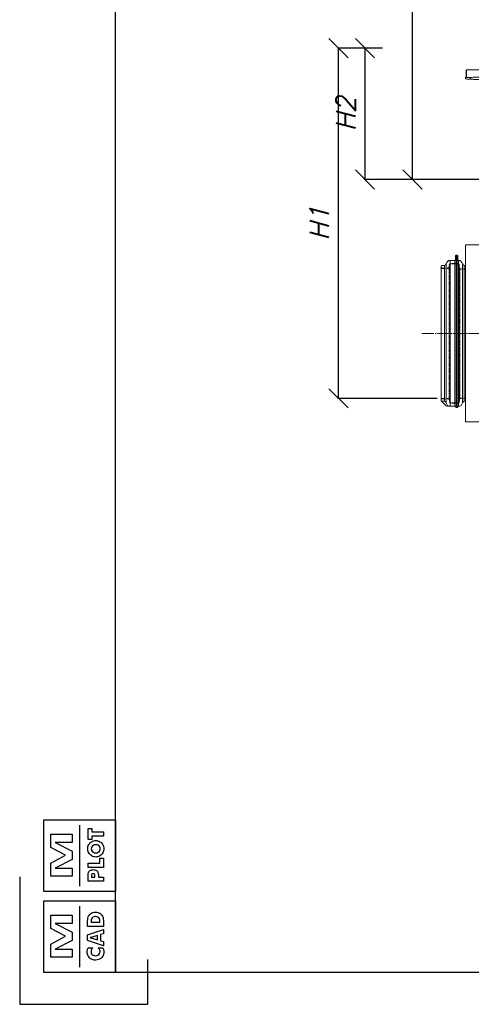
# Model space of a CAD drawing. Extents: x -23500 to 2637, y 21242 to 29547.
# Tile 112 of 121: x -1563 to -148, y 21311 to 24398. Entities that reach past the tile are written whole.
import ezdxf

# ---------------------------------------------------------------- set-up
doc = ezdxf.new("R2010")
doc.units = 0
doc.header["$LTSCALE"] = 25
doc.linetypes.add('CENTER', pattern=[1.95, 1.5, -0.15, 0.15, -0.15])
doc.linetypes.add('HIDDEN1', pattern=[1.1, 0.75, -0.35])
doc.layers.get('0').update_dxf_attribs({"linetype": 'CONTINUOUS', "lineweight": 13})
doc.layers.get('DEFPOINTS').update_dxf_attribs({"linetype": 'CONTINUOUS'})
for name, color, linetype in [('1', 7, 'CONTINUOUS'), ('CIENKA', 1, 'CONTINUOUS'), ('M_Ramki markery', 1, 'CONTINUOUS'), ('M_Ramki znaczniki', 6, 'CONTINUOUS')]:
    doc.layers.add(name, color=color, linetype=linetype)
doc.layers.add('M_Ramki do druku', color=7, linetype='CONTINUOUS', lineweight=25)
doc.layers.add('M_Ramki rysunków', color=2, linetype='CONTINUOUS', lineweight=25)
doc.styles.add('GOST', font='simplex.shx', dxfattribs={"oblique": 15})
doc.styles.add('MCAD_TS', font='GENISO.SHX', dxfattribs={"width": 0.8, "oblique": 15})
doc.styles.get("Standard").update_dxf_attribs({"font": 'ARIAL.TTF', "height": 50})
doc.dimstyles.get("Standard").update_dxf_attribs({"dimtxt": 0.18, "dimasz": 0.18, "dimexe": 0.18, "dimexo": 0.0625, "dimgap": 0.09, "dimtad": 0, "dimtih": 1, "dimtoh": 1, "dimdec": 4, "dimzin": 0, "dimdsep": 46, "dimtxsty": 'Standard', "dimcen": 0.09, "dimadec": 0, "dimazin": 0, "dimtfac": 1, "dimtdec": 4, "dimtofl": 0, "dimtmove": 0, "dimatfit": 3, "dimfxl": 1, "dimtolj": 1, "dimtzin": 0, "dimarcsym": 0})

# ---------------------------------------------------------------- blocks, each defined once
blk = doc.blocks.new('mcadram')
at = {"color": 0, "linetype": 'ByBlock'}
for points in [[(-11.21, 0), (-11.21, 11.21), (0, 11.21), (0, 0)], [(-1.88, 7.19), (-4.38, 7.19), (-4.38, 7.71), (-4.37, 8.06), (-4.35, 8.34), (-4.32, 8.53), (-4.28, 8.69), (-4.22, 8.83), (-4.14, 8.96), (-4.02, 9.1), (-3.88, 9.22), (-3.72, 9.32), (-3.54, 9.39), (-3.34, 9.43), (-3.13, 9.44), (-2.91, 9.43), (-2.72, 9.39), (-2.54, 9.32), (-2.38, 9.22), (-2.23, 9.1), (-2.11, 8.96), (-2.04, 8.83), (-1.98, 8.7), (-1.93, 8.55), (-1.9, 8.36), (-1.89, 8.12), (-1.88, 7.83), (-1.88, 7.71)], [(-6.78, 2.37), (-10.13, 2.37), (-10.13, 4.43), (-7.84, 5.67), (-10.13, 6.89), (-10.13, 8.96), (-6.78, 8.96), (-6.78, 7.68), (-9.42, 7.68), (-6.78, 6.32), (-6.78, 5), (-9.42, 3.65), (-6.78, 3.65)], [(-2.44, 7.87), (-2.44, 7.98), (-2.46, 8.22), (-2.51, 8.42), (-2.6, 8.57), (-2.74, 8.67), (-2.91, 8.73), (-3.13, 8.75), (-3.34, 8.73), (-3.52, 8.67), (-3.65, 8.56), (-3.74, 8.42), (-3.8, 8.22), (-3.82, 7.98), (-3.82, 7.86)], [(-1.88, 4.16), (-4.38, 5.02), (-4.38, 5.87), (-1.88, 6.73), (-1.88, 6.06), (-2.33, 5.93), (-2.33, 4.96), (-1.88, 4.83)], [(-2.81, 5.11), (-2.81, 5.79), (-3.64, 5.53), (-3.67, 5.52), (-3.71, 5.51), (-3.76, 5.5), (-3.82, 5.49), (-3.89, 5.47), (-3.97, 5.45), (-3.91, 5.43), (-3.85, 5.42), (-3.8, 5.4), (-3.74, 5.39), (-3.69, 5.38), (-3.64, 5.36)], [(-4.28, 3.85), (-3.53, 3.85), (-3.63, 3.75), (-3.7, 3.66), (-3.76, 3.57), (-3.8, 3.47), (-3.83, 3.37), (-3.83, 3.27), (-3.81, 3.09), (-3.75, 2.93), (-3.63, 2.8), (-3.49, 2.7), (-3.31, 2.64), (-3.11, 2.62), (-2.92, 2.64), (-2.76, 2.7), (-2.61, 2.8), (-2.5, 2.94), (-2.44, 3.09), (-2.42, 3.27), (-2.42, 3.38), (-2.45, 3.47), (-2.49, 3.57), (-2.55, 3.66), (-2.62, 3.76), (-2.72, 3.85), (-1.97, 3.85), (-1.92, 3.74), (-1.89, 3.63), (-1.85, 3.53), (-1.83, 3.42), (-1.82, 3.31), (-1.82, 3.2), (-1.82, 3.07), (-1.84, 2.94), (-1.86, 2.82), (-1.9, 2.71), (-1.95, 2.61), (-2.01, 2.51), (-2.15, 2.33), (-2.3, 2.19), (-2.48, 2.08), (-2.68, 2), (-2.89, 1.95), (-3.12, 1.93), (-3.31, 1.94), (-3.48, 1.97), (-3.65, 2.03), (-3.8, 2.1), (-3.94, 2.19), (-4.07, 2.31), (-4.18, 2.43), (-4.27, 2.56), (-4.34, 2.71), (-4.39, 2.86), (-4.42, 3.03), (-4.43, 3.2), (-4.43, 3.31), (-4.42, 3.42), (-4.4, 3.53), (-4.37, 3.63), (-4.33, 3.74)]]:
    blk.add_lwpolyline(points, close=True, dxfattribs=at)
blk.add_lwpolyline([(-5.6, 0.82), (-5.6, 10.39)], dxfattribs=at)
blk = doc.blocks.new('mplotram')
at = {"color": 0, "linetype": 'ByBlock', "lineweight": -2}
for points in [[(-11.21, 0), (-11.21, 11.21), (0, 11.21), (0, 0)], [(-1.88, 8.66), (-3.72, 8.66), (-3.72, 8.12), (-4.29, 8.12), (-4.29, 9.86), (-3.72, 9.86), (-3.72, 9.32), (-1.88, 9.32)], [(-6.78, 2.37), (-10.13, 2.37), (-10.13, 4.43), (-7.84, 5.67), (-10.13, 6.89), (-10.13, 8.96), (-6.78, 8.96), (-6.78, 7.68), (-9.42, 7.68), (-6.78, 6.32), (-6.78, 5), (-9.42, 3.65), (-6.78, 3.65)], [(-3.08, 7.96), (-2.91, 7.95), (-2.75, 7.92), (-2.59, 7.87), (-2.45, 7.79), (-2.31, 7.7), (-2.19, 7.59), (-2.08, 7.46), (-1.99, 7.32), (-1.91, 7.17), (-1.86, 7.01), (-1.83, 6.84), (-1.82, 6.67), (-1.83, 6.5), (-1.86, 6.34), (-1.91, 6.18), (-1.99, 6.02), (-2.08, 5.89), (-2.19, 5.76), (-2.31, 5.65), (-2.45, 5.55), (-2.6, 5.48), (-2.75, 5.42), (-2.91, 5.39), (-3.08, 5.38), (-3.25, 5.39), (-3.41, 5.42), (-3.57, 5.48), (-3.72, 5.55), (-3.85, 5.65), (-3.98, 5.76), (-4.09, 5.89), (-4.18, 6.02), (-4.25, 6.18), (-4.31, 6.34), (-4.34, 6.5), (-4.35, 6.67), (-4.34, 6.84), (-4.31, 7.01), (-4.25, 7.17), (-4.18, 7.32), (-4.09, 7.46), (-3.98, 7.59), (-3.85, 7.7), (-3.72, 7.79), (-3.57, 7.87), (-3.41, 7.92), (-3.25, 7.95)], [(-2.37, 6.67), (-2.4, 6.84), (-2.46, 7), (-2.57, 7.12), (-2.72, 7.22), (-2.89, 7.28), (-3.08, 7.3), (-3.27, 7.28), (-3.44, 7.22), (-3.59, 7.12), (-3.7, 6.99), (-3.77, 6.84), (-3.79, 6.67), (-3.77, 6.5), (-3.7, 6.35), (-3.59, 6.22), (-3.44, 6.12), (-3.27, 6.06), (-3.08, 6.04), (-2.89, 6.06), (-2.72, 6.12), (-2.57, 6.22), (-2.46, 6.35), (-2.39, 6.5)], [(-1.88, 3.74), (-4.29, 3.74), (-4.29, 4.4), (-2.44, 4.4), (-2.44, 5.22), (-1.88, 5.22)], [(-1.88, 2.22), (-1.88, 1.6), (-4.29, 1.6), (-4.29, 2.29), (-4.29, 2.53), (-4.28, 2.72), (-4.26, 2.86), (-4.22, 2.96), (-4.18, 3.05), (-4.12, 3.14), (-4.04, 3.22), (-3.95, 3.29), (-3.84, 3.34), (-3.73, 3.38), (-3.61, 3.4), (-3.47, 3.41), (-3.34, 3.4), (-3.21, 3.38), (-3.09, 3.34), (-2.99, 3.29), (-2.9, 3.22), (-2.82, 3.14), (-2.78, 3.06), (-2.74, 2.98), (-2.71, 2.89), (-2.69, 2.78), (-2.68, 2.64), (-2.68, 2.45), (-2.68, 2.34), (-2.68, 2.22)], [(-3.21, 2.22), (-3.21, 2.34), (-3.21, 2.49), (-3.24, 2.6), (-3.27, 2.68), (-3.33, 2.73), (-3.4, 2.76), (-3.49, 2.77), (-3.59, 2.76), (-3.66, 2.73), (-3.71, 2.68), (-3.75, 2.6), (-3.77, 2.49), (-3.77, 2.35), (-3.77, 2.22)]]:
    blk.add_lwpolyline(points, close=True, dxfattribs=at)
blk.add_lwpolyline([(-5.6, 0.82), (-5.6, 10.39)], dxfattribs=at)
blk = doc.blocks.new('mcad_logo_ram')
at = {"layer": 'M_Ramki rysunków', "color": 0, "linetype": 'ByBlock', "lineweight": -2, "rotation": 270}
for name, p in [('mcadram', (0, 0)), ('mplotram', (12.71, 0))]:
    blk.add_blockref(name, p, dxfattribs=at)
blk = doc.blocks.new('Znacznik_narozny_v2')
at = {"layer": 'M_Ramki znaczniki'}
blk.add_lwpolyline([(0, -20), (0, 0), (20, 0)], dxfattribs=at)
blk = doc.blocks.new('*U1350')
at = {"layer": 'M_Ramki do druku'}
blk.add_line((20, 5), (20, 0), dxfattribs=at)
at = {"layer": 'M_Ramki markery'}
for p, q in [((15, 7), (15, 5)), ((20, 7), (20, 5))]:
    blk.add_line(p, q, dxfattribs=at)
at = {"layer": 'M_Ramki rysunków', "color": 0, "linetype": 'ByBlock', "lineweight": -2}
blk.add_lwpolyline([(15, 5), (15, 292), (205, 292), (205, 5)], close=True, dxfattribs=at)
at = {"layer": 'M_Ramki rysunków', "color": 0, "linetype": 'ByBlock', "lineweight": -2, "rotation": 90}
blk.add_blockref('mcad_logo_ram', (15, 5), dxfattribs=at)
at = {"layer": 'M_Ramki znaczniki', "xscale": -1, "rotation": 180}
blk.add_blockref('Znacznik_narozny_v2', (0, 0), dxfattribs=at)
at = {"layer": 'M_Ramki do druku', "style": 'MCAD_TS', "width": 0.8}
for tag, p in [('KOMENTARZ', (6.54, 30.57)), ('RYSUNEK', (10.28, 30.57)), ('DATA', (14.02, 30.57))]:
    blk.add_attdef(tag, p, '', height=2, rotation=90, dxfattribs=at)
blk = doc.blocks.new('_Oblique')
at = {"color": 0, "linetype": 'ByBlock', "lineweight": -2}
blk.add_line((0.5, 0.5), (-0.5, -0.5), dxfattribs=at)
blk = doc.blocks.new('*D1369')
at = {"color": 1, "linetype": 'Continuous', "lineweight": -2}
for p, q in [((-86.1, 25734.4), (-335.3, 25734.4)), ((-332.8, 23897.1), (-332.8, 25734.4)), ((-98.1, 23897.1), (-335.3, 23897.1))]:
    blk.add_line(p, q, dxfattribs=at)
at = {"layer": 'DEFPOINTS', "color": 0, "lineweight": 5}
for p in [(-332.8, 25734.4), (-86.1, 25734.4), (-98.1, 23897.1)]:
    blk.add_point(p, dxfattribs=at)
at = {"color": 1, "linetype": 'Continuous', "lineweight": -2, "xscale": 60, "yscale": 60, "zscale": 60}
for p, rotation in [((-332.8, 25734.4), 90), ((-332.8, 23897.1), 270)]:
    blk.add_blockref('_Oblique', p, dxfattribs=dict(at, rotation=rotation))
at = {"color": 1, "insert": (-392.8, 24815.8), "char_height": 60, "attachment_point": 5, "rotation": 90, "style": 'GOST'}
blk.add_mtext('\\A1;H3', dxfattribs=at)
blk = doc.blocks.new('*D1371')
at = {"color": 1, "linetype": 'Continuous', "lineweight": -2}
for p, q in [((-427, 24309), (-567.1, 24309)), ((-564.6, 23210.9), (-564.6, 24309)), ((-255.9, 23210.9), (-567.1, 23210.9))]:
    blk.add_line(p, q, dxfattribs=at)
at = {"layer": 'DEFPOINTS', "color": 0, "lineweight": 5}
for p in [(-564.6, 24309), (-427, 24309), (-255.9, 23210.9)]:
    blk.add_point(p, dxfattribs=at)
at = {"color": 1, "linetype": 'Continuous', "lineweight": -2, "xscale": 60, "yscale": 60, "zscale": 60}
for p, rotation in [((-564.6, 24309), 90), ((-564.6, 23210.9), 270)]:
    blk.add_blockref('_Oblique', p, dxfattribs=dict(at, rotation=rotation))
at = {"color": 1, "insert": (-624.6, 23759.9), "char_height": 60, "attachment_point": 5, "rotation": 90, "style": 'GOST'}
blk.add_mtext('\\A1;H1', dxfattribs=at)
blk = doc.blocks.new('*D1372')
at = {"color": 1, "linetype": 'Continuous', "lineweight": -2}
for p, q in [((-427, 24309), (-484, 24309)), ((-481.5, 23897.1), (-481.5, 24309)), ((-332.8, 23897.1), (-484, 23897.1))]:
    blk.add_line(p, q, dxfattribs=at)
at = {"layer": 'DEFPOINTS', "color": 0, "lineweight": 5}
for p in [(-481.5, 24309), (-427, 24309), (-332.8, 23897.1)]:
    blk.add_point(p, dxfattribs=at)
at = {"color": 1, "linetype": 'Continuous', "lineweight": -2, "xscale": 60, "yscale": 60, "zscale": 60}
for p, rotation in [((-481.5, 24309), 90), ((-481.5, 23897.1), 270)]:
    blk.add_blockref('_Oblique', p, dxfattribs=dict(at, rotation=rotation))
at = {"color": 1, "insert": (-541.5, 24103.1), "char_height": 60, "attachment_point": 5, "rotation": 90, "style": 'GOST'}
blk.add_mtext('\\A1;H2', dxfattribs=at)

msp = doc.modelspace()

# ---------------------------------------------------------------- linework, layer by layer
at = {"color": 7, "linetype": 'Continuous'}
for p, q in [((-164.825, 24240.896), (-163.484, 24240.896)), ((-164.825, 24240.896), (-164.825, 24236.878)), ((-163.484, 24240.896), (-110.746, 24240.896)), ((-163.484, 24240.896), (-163.484, 24216.684)), ((-166.383, 24218.392), (-166.39, 24212.609)), ((-166.39, 24212.609), (-114.724, 24209.675)), ((-166.383, 24218.391), (-164.092, 24218.391)), ((-164.592, 24236.877), (-164.825, 24236.877)), ((-164.092, 24236.878), (-164.591, 24236.878)), ((-164.591, 24236.878), (-164.092, 24236.393)), ((-164.091, 24218.392), (-164.092, 24236.878)), ((-163.484, 24216.684), (-114.449, 24219.467)), ((-151.614, 24217.288), (-151.614, 24211.86)), ((-166.383, 23692.344), (-166.383, 23137.362)), ((-166.383, 23692.344), (-33.263, 23692.344)), ((-195.79, 23659.733), (-195.79, 23182.091)), ((-192.693, 23182.091), (-192.693, 23659.733)), ((-232.788, 23201.682), (-232.788, 23628.025)), ((-226.818, 23633.052), (-226.799, 23196.538)), ((-214.621, 23186.08), (-214.621, 23643.627)), ((-200.253, 23643.627), (-200.253, 23186.08)), ((-188.481, 23186.08), (-188.265, 23643.625)), ((-176.292, 23196.606), (-176.292, 23633.101)), ((-170.298, 23627.924), (-170.298, 23201.783)), ((-33.263, 23137.362), (-166.383, 23137.362))]:
    msp.add_line(p, q, dxfattribs=at)
at = {"color": 7}
for p, q in [((-197.808, 23657.784), (-198.234, 23645.576)), ((-195.79, 23659.733), (-192.693, 23659.733)), ((-190.674, 23657.784), (-190.248, 23645.574)), ((-242.549, 23626.005), (-242.549, 23621.259)), ((-242.549, 23208.447), (-242.549, 23621.31)), ((-240.529, 23628.025), (-232.788, 23628.025)), ((-214.621, 23643.627), (-200.253, 23643.627)), ((-170.298, 23627.924), (-166.383, 23627.924)), ((-242.549, 23203.701), (-242.549, 23208.397)), ((-227.539, 23187.855), (-241.958, 23202.273)), ((-240.529, 23201.682), (-232.788, 23201.682)), ((-170.298, 23201.783), (-166.383, 23201.783)), ((-214.621, 23186.08), (-223.255, 23186.08)), ((-214.621, 23186.08), (-199.83, 23186.08)), ((-197.808, 23184.04), (-197.811, 23184.131)), ((-195.79, 23182.091), (-192.693, 23182.091)), ((-190.674, 23184.04), (-190.671, 23184.132))]:
    msp.add_line(p, q, dxfattribs=at)
at = {"color": 7, "linetype": 'CENTER'}
msp.add_line((-303.316, 23414.879), (1152.531, 23414.879), dxfattribs=at)
at = {"color": 7}
for centre, radius, start, end in [((-195.79, 23657.714), 2.02, 90, 178), ((-192.693, 23657.714), 2.02, 2, 90), ((-240.529, 23626.005), 2.02, 90, 180), ((-232.788, 23634.084), 6.059, 270, 350.19301), ((-214.621, 23631.307), 12.32, 90, 171.30939), ((-200.253, 23645.646), 2.02, 270, 358), ((-188.23, 23645.644), 2.02, 182, 268.997), ((-188.481, 23631.307), 12.32, 8.37228, 88.997002), ((-170.298, 23633.983), 6.059, 188.37228, 270), ((-240.529, 23203.701), 2.02, 180, 270), ((-232.788, 23195.623), 6.059, 9.806987, 90), ((-223.255, 23192.139), 6.059, 225, 270), ((-214.621, 23198.4), 12.32, 188.69061, 270), ((-188.481, 23198.4), 12.32, 269.31194, 351.62772), ((-170.298, 23195.724), 6.059, 90, 171.62772), ((-199.83, 23184.06), 2.02, 2, 90), ((-195.79, 23184.111), 2.02, 182, 270), ((-192.693, 23184.111), 2.02, 270, 358), ((-188.653, 23184.061), 2.02, 89.31194, 178)]:
    msp.add_arc(centre, radius, start, end, dxfattribs=at)
at = {"color": 7, "linetype": 'Continuous'}
for points, knots in [([(-151.614, 24211.86), (-153.977, 24211.981), (-158.209, 24212.197), (-162.881, 24212.433), (-165.741, 24212.577), (-166.383, 24212.609), (-166.383, 24212.609), (-166.39, 24212.609)], [0, 0, 0, 0, 0.125, 0.25, 0.375, 0.5, 0.50000001, 0.50000001, 0.50000001, 0.50000001]), ([(-163.484, 24216.684), (-162.657, 24216.726), (-160.656, 24216.827), (-156.666, 24217.029), (-153.391, 24217.196), (-151.614, 24217.288)], [0, 0, 0, 0, 0.33333333, 0.66666667, 1, 1, 1, 1])]:
    msp.add_open_spline(points, degree=3, knots=knots, dxfattribs=at)
for points in [[(-118.41, 24218.592), (-119.773, 24218.592), (-123.24, 24218.536), (-130.593, 24218.283), (-139.996, 24217.87), (-147.545, 24217.496), (-151.614, 24217.288)], [(-151.614, 24211.86), (-147.545, 24211.651), (-139.996, 24211.277), (-130.593, 24210.864), (-123.24, 24210.612), (-119.773, 24210.555), (-118.41, 24210.555)]]:
    msp.add_open_spline(points, degree=3, dxfattribs=at)
at = {"layer": '1', "color": 7, "linetype": 'Continuous', "ltscale": 0.2}
msp.add_line((-242.549, 23619.745), (-242.549, 23619.846), dxfattribs=at)
at = {"layer": 'CIENKA', "color": 7, "linetype": 'HIDDEN1', "ltscale": 0.2}
for p, q in [((-217.34, 23619.24), (-216.954, 23622.907)), ((-216.96, 23622.857), (-216.049, 23631.518)), ((-215.896, 23631.832), (-215.896, 23198.542)), ((-189.06, 23633.327), (-214.041, 23633.327)), ((-187.205, 23631.832), (-187.205, 23198.542)), ((-185.782, 23619.433), (-187.052, 23631.518)), ((-240.529, 23619.24), (-220.977, 23619.24)), ((-220.977, 23619.24), (-217.34, 23619.24)), ((-217.335, 23619.24), (-217.335, 23210.416)), ((-185.602, 23618.866), (-185.602, 23210.478)), ((-183.773, 23617.624), (-166.383, 23617.624)), ((-240.529, 23210.467), (-220.972, 23210.467)), ((-220.972, 23210.467), (-217.335, 23210.467)), ((-217.335, 23210.416), (-216.954, 23206.799)), ((-216.954, 23206.799), (-216.049, 23198.189)), ((-189.06, 23196.38), (-214.041, 23196.38)), ((-185.792, 23210.173), (-187.052, 23198.189)), ((-183.784, 23212.083), (-166.383, 23212.083))]:
    msp.add_line(p, q, dxfattribs=at)
for centre, radius, start, end in [((-240.529, 23621.259), 2.02, 180, 270), ((-220.977, 23623.279), 4.039, 270, 354), ((-214.041, 23631.307), 2.02, 90, 174), ((-189.06, 23631.307), 2.02, 6, 90), ((-183.773, 23619.644), 2.02, 186, 270), ((-240.529, 23208.447), 2.02, 90, 180), ((-220.972, 23206.428), 4.039, 6, 90), ((-214.041, 23198.4), 2.02, 186, 270), ((-189.06, 23198.4), 2.02, 270, 354), ((-183.784, 23210.063), 2.02, 90, 174)]:
    msp.add_arc(centre, radius, start, end, dxfattribs=at)

# ---------------------------------------------------------------- block references
at = {"layer": 'M_Ramki do druku', "xscale": 20, "yscale": 20, "zscale": 20}
msp.add_blockref('*U1350', (-1563.431, 21310.875), dxfattribs=at)

# ---------------------------------------------------------------- dimensions: what is measured, and where the dimension line sits
at = {"color": 7, "linetype": 'Continuous'}
for base, p1, p2, text, picture, middle in [((-332.838, 25734.444), (-98.065, 23897.097), (-86.05, 25734.444), 'H3', '*D1369', (-392.838, 24815.77)), ((-564.587, 24309.013), (-255.941, 23210.879), (-426.989, 24309.013), 'H1', '*D1371', (-624.587, 23759.946)), ((-481.5, 24309.013), (-332.838, 23897.097), (-426.989, 24309.013), 'H2', '*D1372', (-541.5, 24103.055))]:
    dim = msp.add_linear_dim(base=base, p1=p1, p2=p2, angle=90, text=text, dimstyle='Standard', override={"dimtxt": 60, "dimasz": 60, "dimexe": 2.5, "dimexo": 0, "dimtih": 0, "dimtoh": 0, "dimdec": 2, "dimzin": 8, "dimtxsty": 'GOST', "dimblk1": 'OBLIQUE', "dimblk2": 'OBLIQUE', "dimsah": 1, "dimclrd": 1, "dimclre": 1, "dimclrt": 1, "dimtfac": 0.6667, "dimtdec": 2, "dimtofl": 1, "dimtvp": 1, "dimtzin": 8}, dxfattribs=at)
    dim.commit()
    dim.dimension.update_dxf_attribs({"geometry": picture, "text_midpoint": middle})

doc.saveas('drawing.dxf')
